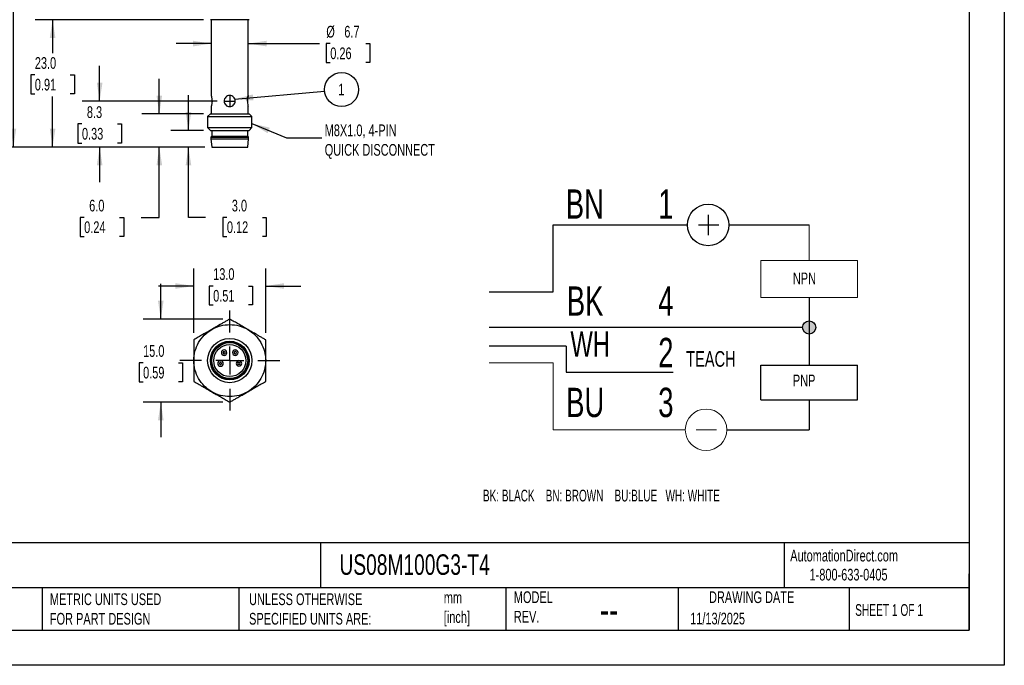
# Model space of a CAD drawing. Header units: millimetres. Extents: x 0 to 210, y 0 to 162.
# Tile 2 of 3: x 76 to 210, y 0 to 87. Entities that reach past the tile are written whole.
import ezdxf

# ---------------------------------------------------------------- set-up
doc = ezdxf.new("R2010")
doc.units = ezdxf.units.MM
doc.header["$LTSCALE"] = 0.75
doc.linetypes.add('CENTERX2', pattern=[20.32, 12.7, -2.54, 2.54, -2.54])
doc.layers.add('CENTER', color=40, linetype='CENTERX2')
doc.layers.add('DIMENSIONS', color=140, linetype='Continuous', lineweight=25)
doc.layers.add('TEXT', color=140, linetype='Continuous', lineweight=25)
doc.styles.add('SLDTEXTSTYLE0', font='TXT', dxfattribs={"width": 0.7})
doc.styles.add('SLDTEXTSTYLE1', font='TXT', dxfattribs={"width": 0.637778})
doc.styles.add('SLDTEXTSTYLE2', font='TXT', dxfattribs={"width": 0.65})
doc.dimstyles.new('SLDDIMSTYLE0', dxfattribs={"dimtxt": 1.618506, "dimasz": 2.4765, "dimexe": 0, "dimexo": 0.0625, "dimgap": 0.404626, "dimtad": 0, "dimtih": 1, "dimtoh": 1, "dimdec": 1, "dimlfac": 1.333333, "dimrnd": 1e-09, "dimzin": 12, "dimdsep": 46, "dimtxsty": 'SLDTEXTSTYLE0', "dimsah": 1, "dimcen": 0.09, "dimadec": 0, "dimazin": 3, "dimtfac": 1, "dimtdec": 1, "dimtmove": 0, "dimatfit": 0, "dimfxl": 0, "dimfrac": 2, "dimtolj": 1, "dimtzin": 12, "dimarcsym": 0})
doc.dimstyles.new('SLDDIMSTYLE1', dxfattribs={"dimtxt": 1.618506, "dimasz": 2.4765, "dimexe": 0, "dimexo": 0.0625, "dimgap": 0.404626, "dimtad": 0, "dimtih": 1, "dimtoh": 1, "dimdec": 1, "dimlfac": 1.333333, "dimrnd": 1e-09, "dimzin": 4, "dimdsep": 46, "dimtxsty": 'SLDTEXTSTYLE0', "dimsah": 1, "dimcen": 0.09, "dimadec": 0, "dimazin": 1, "dimtfac": 1, "dimtdec": 1, "dimtmove": 0, "dimatfit": 0, "dimfxl": 0, "dimfrac": 2, "dimtolj": 1, "dimtzin": 12, "dimarcsym": 0})
doc.dimstyles.new('SLDDIMSTYLE2', dxfattribs={"dimtxt": 1.618506, "dimasz": 2.4765, "dimexe": 0, "dimexo": 0.0625, "dimgap": 0.404626, "dimtad": 0, "dimtih": 1, "dimtoh": 1, "dimdec": 1, "dimlfac": 1.333333, "dimrnd": 1e-09, "dimzin": 4, "dimdsep": 46, "dimtxsty": 'SLDTEXTSTYLE0', "dimsah": 1, "dimcen": 0.09, "dimadec": 0, "dimazin": 1, "dimtfac": 1, "dimtdec": 1, "dimtofl": 0, "dimtmove": 0, "dimatfit": 3, "dimfxl": 0, "dimfrac": 2, "dimtolj": 1, "dimtzin": 12, "dimarcsym": 0})
doc.dimstyles.new('SLDDIMSTYLE3', dxfattribs={"dimtxt": 0.18, "dimasz": 2.4765, "dimexe": 0, "dimexo": 0.0625, "dimgap": 0, "dimtad": 0, "dimtih": 1, "dimtoh": 1, "dimdec": 0, "dimrnd": 1e-09, "dimzin": 0, "dimdsep": 46, "dimtxsty": 'Standard', "dimsah": 1, "dimcen": 0.09, "dimadec": 0, "dimazin": 0, "dimtfac": 2.4765, "dimtdec": 0, "dimtofl": 0, "dimtmove": 0, "dimatfit": 3, "dimfxl": 0, "dimfrac": 2, "dimtolj": 1, "dimtzin": 0, "dimarcsym": 0})

# ---------------------------------------------------------------- blocks, each defined once
blk = doc.blocks.new('SW_NOTE_0')
at = {"color": 0, "linetype": 'Continuous', "lineweight": 18, "insert": (0, 2.05), "char_height": 1.587, "attachment_point": 1, "style": 'SLDTEXTSTYLE0'}
blk.add_mtext('TEACH', dxfattribs=at)
blk = doc.blocks.new('SW_NOTE_0_1')
at = {"color": 0, "linetype": 'Continuous', "lineweight": 18, "insert": (0, 3.33), "char_height": 2.58, "attachment_point": 1, "style": 'SLDTEXTSTYLE0'}
blk.add_mtext('WH', dxfattribs=at)
blk = doc.blocks.new('SW_NOTE_0_2')
at = {"color": 0, "linetype": 'Continuous', "lineweight": 18, "insert": (0, 1.53), "char_height": 1.191, "attachment_point": 1, "style": 'SLDTEXTSTYLE0'}
blk.add_mtext('NPN', dxfattribs=at)
blk = doc.blocks.new('SW_NOTE_0_3')
at = {"color": 0, "linetype": 'Continuous', "lineweight": 18, "insert": (0, 1.53), "char_height": 1.191, "attachment_point": 1, "style": 'SLDTEXTSTYLE0'}
blk.add_mtext('PNP', dxfattribs=at)
blk = doc.blocks.new('SW_NOTE_0_4')
at = {"color": 0, "linetype": 'Continuous', "lineweight": 18, "insert": (0, 3.84), "char_height": 2.977, "attachment_point": 1, "style": 'SLDTEXTSTYLE0'}
blk.add_mtext('BN', dxfattribs=at)
blk = doc.blocks.new('SW_NOTE_0_5')
at = {"color": 0, "linetype": 'Continuous', "lineweight": 18, "insert": (0, 3.84), "char_height": 2.977, "attachment_point": 1, "style": 'SLDTEXTSTYLE0'}
blk.add_mtext('BK', dxfattribs=at)
blk = doc.blocks.new('SW_NOTE_0_6')
at = {"color": 0, "linetype": 'Continuous', "lineweight": 18, "insert": (0, 3.84), "char_height": 2.977, "attachment_point": 1, "style": 'SLDTEXTSTYLE0'}
blk.add_mtext('BU', dxfattribs=at)
blk = doc.blocks.new('SW_NOTE_0_7')
at = {"color": 0, "linetype": 'Continuous', "lineweight": 18, "insert": (0, 3.84), "char_height": 2.98, "attachment_point": 1, "style": 'SLDTEXTSTYLE0'}
blk.add_mtext('1', dxfattribs=at)
blk = doc.blocks.new('SW_NOTE_0_8')
at = {"color": 0, "linetype": 'Continuous', "lineweight": 18, "insert": (0, 3.84), "char_height": 2.98, "attachment_point": 1, "style": 'SLDTEXTSTYLE0'}
blk.add_mtext('4', dxfattribs=at)
blk = doc.blocks.new('SW_NOTE_0_9')
at = {"color": 0, "linetype": 'Continuous', "lineweight": 18, "insert": (0, 3.84), "char_height": 2.98, "attachment_point": 1, "style": 'SLDTEXTSTYLE0'}
blk.add_mtext('3', dxfattribs=at)
blk = doc.blocks.new('SW_NOTE_0_10')
at = {"layer": 'DIMENSIONS', "color": 0, "insert": (0, 1.53), "char_height": 1.1906, "attachment_point": 1, "style": 'SLDTEXTSTYLE1'}
blk.add_mtext('BK: BLACK    BN: BROWN    BU:BLUE   WH: WHITE', dxfattribs=at)
blk = doc.blocks.new('SW_NOTE_0_11')
at = {"color": 0, "linetype": 'Continuous', "lineweight": 18, "insert": (0, 3.84), "char_height": 2.98, "attachment_point": 1, "style": 'SLDTEXTSTYLE0'}
blk.add_mtext('2', dxfattribs=at)
blk = doc.blocks.new('Block14')
h = blk.add_hatch(color=256)
edge = h.paths.add_edge_path(flags=0)
edge.add_arc((132.4, 40.27), 0.669, 0, 360)
for p, q in [((122.13, 51.71), (122.13, 49.65)), ((106.38, 43.89), (106.38, 50.68)), ((106.38, 50.68), (120.02, 50.68)), ((121.15, 50.68), (123.21, 50.68)), ((124.24, 50.68), (132.4, 50.68)), ((99.87, 43.89), (106.38, 43.89)), ((132.4, 43.31), (132.4, 36.42)), ((131.73, 40.27), (99.87, 40.27)), ((107.69, 38.36), (99.87, 38.36)), ((107.69, 38.36), (107.69, 35.73)), ((127.48, 32.9), (127.48, 36.42)), ((127.48, 36.42), (137.31, 36.42)), ((137.31, 32.9), (137.31, 36.42)), ((107.69, 35.73), (118.57, 35.73)), ((127.48, 32.9), (137.31, 32.9)), ((132.4, 32.9), (132.4, 29.87)), ((124.02, 29.87), (132.4, 29.87))]:
    blk.add_line(p, q)
at = {"color": 7, "linetype": 'Continuous', "lineweight": 18}
for p, q in [((132.4, 50.68), (132.4, 47.07)), ((127.48, 43.31), (127.48, 47.07)), ((127.48, 47.07), (137.31, 47.07)), ((137.31, 43.31), (137.31, 47.07)), ((127.48, 43.31), (137.31, 43.31)), ((99.87, 36.66), (106.38, 36.66)), ((106.38, 36.66), (106.38, 29.87)), ((106.38, 29.87), (119.8, 29.87)), ((120.92, 29.87), (122.99, 29.87))]:
    blk.add_line(p, q, dxfattribs=at)
for centre, radius in [((122.13, 50.68), 2.11), ((132.4, 40.27), 0.669)]:
    blk.add_circle(centre, radius)
blk.add_circle((121.91, 29.87), 2.11, dxfattribs=at)
for name, p in [('SW_NOTE_0_4', (107.65, 50.46)), ('SW_NOTE_0_7', (117.05, 50.46)), ('SW_NOTE_0_2', (130.74, 44.32)), ('SW_NOTE_0_5', (107.76, 40.6)), ('SW_NOTE_0_8', (117.05, 40.6)), ('SW_NOTE_0_1', (108.12, 36.55)), ('SW_NOTE_0_11', (117.05, 35.37)), ('SW_NOTE_0', (119.89, 35.81)), ('SW_NOTE_0_3', (130.74, 33.95)), ('SW_NOTE_0_6', (107.69, 30.3)), ('SW_NOTE_0_9', (117.05, 30.3))]:
    blk.add_blockref(name, p, dxfattribs=at)
at = {"layer": 'DIMENSIONS', "color": 140}
blk.add_blockref('SW_NOTE_0_10', (99.23, 22.25), dxfattribs=at)
blk = doc.blocks.new('_D')
at = {"layer": 'DIMENSIONS'}
for p, q in [((86.89, 76.44), (86.89, 81.21)), ((102.82, 76.44), (84.51, 76.44)), ((84.49, 73.34), (83.94, 73.34)), ((83.94, 73.34), (83.94, 70.76)), ((89.3, 73.34), (89.84, 73.34)), ((89.84, 73.34), (89.84, 70.76)), ((83.94, 70.76), (84.49, 70.76)), ((89.84, 70.76), (89.3, 70.76)), ((101.14, 70.22), (84.51, 70.22)), ((86.89, 70.22), (86.89, 65.46))]:
    blk.add_line(p, q, dxfattribs=at)
for points in [[(86.89, 76.44), (87.27, 78.92), (86.51, 78.92)], [(86.89, 70.22), (86.51, 67.74), (87.27, 67.74)]]:
    blk.add_solid(points, dxfattribs=at)
at = {"layer": 'DIMENSIONS', "char_height": 1.587, "attachment_point": 1, "style": 'SLDTEXTSTYLE0'}
for s, insert in [('8.3', (85.16, 75.74)), ('0.33', (84.49, 72.81))]:
    blk.add_mtext(s, dxfattribs=dict(at, insert=insert))
blk = doc.blocks.new('_D_1')
at = {"layer": 'DIMENSIONS'}
for p, q in [((98.93, 72.47), (98.93, 77.23)), ((100.95, 72.47), (96.55, 72.47)), ((101.14, 70.22), (96.55, 70.22)), ((98.93, 60.67), (98.93, 70.22)), ((101.22, 60.67), (98.93, 60.67)), ((104.14, 60.67), (103.6, 60.67)), ((103.6, 60.67), (103.6, 58.1)), ((108.95, 60.67), (109.49, 60.67)), ((109.49, 60.67), (109.49, 58.1)), ((103.6, 58.1), (104.14, 58.1)), ((109.49, 58.1), (108.95, 58.1))]:
    blk.add_line(p, q, dxfattribs=at)
for points in [[(98.93, 72.47), (99.31, 74.95), (98.55, 74.95)], [(98.93, 70.22), (98.55, 67.74), (99.31, 67.74)]]:
    blk.add_solid(points, dxfattribs=at)
at = {"layer": 'DIMENSIONS', "char_height": 1.587, "attachment_point": 1, "style": 'SLDTEXTSTYLE0'}
for s, insert in [('3.0', (104.81, 63.08)), ('0.12', (104.14, 60.15))]:
    blk.add_mtext(s, dxfattribs=dict(at, insert=insert))
blk = doc.blocks.new('_D_2')
at = {"layer": 'DIMENSIONS'}
for p, q in [((94.98, 74.72), (94.98, 79.48)), ((100.95, 74.72), (92.6, 74.72)), ((101.14, 70.22), (92.6, 70.22)), ((94.98, 60.67), (94.98, 70.22)), ((84.79, 60.67), (84.25, 60.67)), ((84.25, 60.67), (84.25, 58.1)), ((89.6, 60.67), (90.15, 60.67)), ((90.15, 60.67), (90.15, 58.1)), ((92.52, 60.67), (94.98, 60.67)), ((84.25, 58.1), (84.79, 58.1)), ((90.15, 58.1), (89.6, 58.1))]:
    blk.add_line(p, q, dxfattribs=at)
for points in [[(94.98, 74.72), (95.36, 77.2), (94.6, 77.2)], [(94.98, 70.22), (94.6, 67.74), (95.36, 67.74)]]:
    blk.add_solid(points, dxfattribs=at)
at = {"layer": 'DIMENSIONS', "char_height": 1.587, "attachment_point": 1, "style": 'SLDTEXTSTYLE0'}
for s, insert in [('6.0', (85.47, 63.08)), ('0.24', (84.79, 60.15))]:
    blk.add_mtext(s, dxfattribs=dict(at, insert=insert))
blk = doc.blocks.new('_D_3')
at = {"layer": 'DIMENSIONS'}
for p, q in [((100.95, 87.47), (78.13, 87.47)), ((80.51, 87.47), (80.51, 82.93)), ((78.1, 79.99), (77.56, 79.99)), ((77.56, 79.99), (77.56, 77.42)), ((82.91, 79.99), (83.46, 79.99)), ((83.46, 79.99), (83.46, 77.42)), ((77.56, 77.42), (78.1, 77.42)), ((80.51, 70.22), (80.51, 77.06)), ((83.46, 77.42), (82.91, 77.42)), ((101.14, 70.22), (78.13, 70.22))]:
    blk.add_line(p, q, dxfattribs=at)
for points in [[(80.51, 87.47), (80.13, 84.99), (80.89, 84.99)], [(80.51, 70.22), (80.89, 72.7), (80.13, 72.7)]]:
    blk.add_solid(points, dxfattribs=at)
at = {"layer": 'DIMENSIONS', "char_height": 1.587, "attachment_point": 1, "style": 'SLDTEXTSTYLE0'}
for s, insert in [('23.0', (78.1, 82.4)), ('0.91', (78.1, 79.47))]:
    blk.add_mtext(s, dxfattribs=dict(at, insert=insert))
blk = doc.blocks.new('_D_4')
at = {"layer": 'DIMENSIONS'}
for p, q in [((100.95, 122.72), (72.82, 122.72)), ((75.2, 122.72), (75.2, 96.77)), ((72.79, 93.83), (72.25, 93.83)), ((72.25, 93.83), (72.25, 91.26)), ((77.6, 93.83), (78.15, 93.83)), ((78.15, 93.83), (78.15, 91.26)), ((72.25, 91.26), (72.79, 91.26)), ((75.2, 70.22), (75.2, 90.9)), ((78.15, 91.26), (77.6, 91.26)), ((101.14, 70.22), (72.82, 70.22))]:
    blk.add_line(p, q, dxfattribs=at)
for points in [[(75.2, 122.72), (74.82, 120.24), (75.58, 120.24)], [(75.2, 70.22), (75.58, 72.7), (74.82, 72.7)]]:
    blk.add_solid(points, dxfattribs=at)
at = {"layer": 'DIMENSIONS', "char_height": 1.587, "attachment_point": 1, "style": 'SLDTEXTSTYLE0'}
for s, insert in [('70.0', (72.79, 96.24)), ('2.76', (72.79, 93.31))]:
    blk.add_mtext(s, dxfattribs=dict(at, insert=insert))
blk = doc.blocks.new('_D_6')
at = {"layer": 'DIMENSIONS'}
for p, q in [((102.01, 84.23), (97.25, 84.23)), ((107.04, 84.23), (116.72, 84.23)), ((118.16, 84.23), (117.62, 84.23)), ((117.62, 84.23), (117.62, 81.66)), ((122.97, 84.23), (123.52, 84.23)), ((123.52, 84.23), (123.52, 81.66)), ((117.62, 81.66), (118.16, 81.66)), ((123.52, 81.66), (122.97, 81.66))]:
    blk.add_line(p, q, dxfattribs=at)
for points in [[(102.01, 84.23), (99.54, 84.62), (99.54, 83.85)], [(107.04, 84.23), (109.52, 83.85), (109.52, 84.62)]]:
    blk.add_solid(points, dxfattribs=at)
at = {"layer": 'DIMENSIONS', "char_height": 1.587, "attachment_point": 1, "style": 'SLDTEXTSTYLE0'}
for s, insert in [('%%c', (117.62, 86.64)), ('6.7', (120.06, 86.64)), ('0.26', (118.16, 83.71))]:
    blk.add_mtext(s, dxfattribs=dict(at, insert=insert))
blk = doc.blocks.new('SW_NOTE_0_12')
at = {"layer": 'DIMENSIONS', "color": 0}
blk.add_circle((2.3, 0.2), 2.31, dxfattribs=at)
at = {"layer": 'DIMENSIONS', "color": 0, "insert": (2.27, 1.01), "char_height": 1.59, "attachment_point": 2, "style": 'SLDTEXTSTYLE0'}
blk.add_mtext('1', dxfattribs=at)
blk = doc.blocks.new('_D_7')
at = {"layer": 'DIMENSIONS'}
for p, q in [((95.18, 46.91), (95.18, 51.68)), ((103.57, 46.91), (92.8, 46.91)), ((92.78, 40.97), (92.24, 40.97)), ((92.24, 40.97), (92.24, 38.4)), ((97.59, 40.97), (98.13, 40.97)), ((98.13, 40.97), (98.13, 38.4)), ((92.24, 38.4), (92.78, 38.4)), ((98.13, 38.4), (97.59, 38.4)), ((103.57, 35.66), (92.8, 35.66)), ((95.18, 35.66), (95.18, 30.89))]:
    blk.add_line(p, q, dxfattribs=at)
for points in [[(95.18, 46.91), (95.56, 49.39), (94.8, 49.39)], [(95.18, 35.66), (94.8, 33.18), (95.56, 33.18)]]:
    blk.add_solid(points, dxfattribs=at)
at = {"layer": 'DIMENSIONS', "char_height": 1.587, "attachment_point": 1, "style": 'SLDTEXTSTYLE0'}
for s, insert in [('15.0', (92.78, 43.38)), ('0.59', (92.78, 40.45))]:
    blk.add_mtext(s, dxfattribs=dict(at, insert=insert))
blk = doc.blocks.new('_D_8')
at = {"layer": 'DIMENSIONS'}
for p, q in [((99.65, 45.05), (99.65, 53.77)), ((109.4, 45.05), (109.4, 53.77)), ((99.65, 51.39), (94.89, 51.39)), ((102.28, 51.39), (101.74, 51.39)), ((101.74, 51.39), (101.74, 48.82)), ((107.09, 51.39), (107.63, 51.39)), ((107.63, 51.39), (107.63, 48.82)), ((109.4, 51.39), (114.16, 51.39)), ((101.74, 48.82), (102.28, 48.82)), ((107.63, 48.82), (107.09, 48.82))]:
    blk.add_line(p, q, dxfattribs=at)
for points in [[(99.65, 51.39), (97.17, 51.77), (97.17, 51.01)], [(109.4, 51.39), (111.88, 51.01), (111.88, 51.77)]]:
    blk.add_solid(points, dxfattribs=at)
at = {"layer": 'DIMENSIONS', "char_height": 1.587, "attachment_point": 1, "style": 'SLDTEXTSTYLE0'}
for s, insert in [('13.0', (102.28, 53.8)), ('0.51', (102.28, 50.86))]:
    blk.add_mtext(s, dxfattribs=dict(at, insert=insert))
blk = doc.blocks.new('SW_CENTERMARKSYMBOL_0')
at = {"layer": 'CENTER', "color": 0}
for p, q in [((0, 3.81), (0, 6.78)), ((0, 0), (0, 1.905)), ((-3.81, 0), (-6.78, 0)), ((0, 0), (-1.905, 0)), ((0, 0), (0, -1.905)), ((0, 0), (1.905, 0)), ((3.81, 0), (6.78, 0)), ((0, -3.81), (0, -6.78))]:
    blk.add_line(p, q, dxfattribs=at)

msp = doc.modelspace()

# ---------------------------------------------------------------- linework, layer by layer
at = {"color": 7, "linetype": 'Continuous'}
for p, q in [((209.552, 161.927), (209.552, 0.002)), ((209.552, 0.002), (0.002, 0.002))]:
    msp.add_line(p, q, dxfattribs=at)
for p, q in [((107.151, 87.47), (101.901, 87.47)), ((102.014, 87.47), (102.014, 77.185)), ((107.039, 77.185), (107.039, 87.47)), ((102.014, 75.695), (102.014, 74.72)), ((107.039, 74.72), (107.039, 75.695)), ((101.901, 74.72), (101.526, 74.345)), ((101.526, 74.345), (101.526, 72.845)), ((101.526, 74.345), (107.526, 74.345)), ((101.901, 74.72), (107.151, 74.72)), ((107.526, 74.345), (107.151, 74.72)), ((107.526, 72.845), (107.526, 74.345)), ((101.526, 72.845), (101.901, 72.47)), ((101.526, 72.845), (107.526, 72.845)), ((101.901, 72.47), (107.151, 72.47)), ((102.089, 72.47), (102.089, 71.682)), ((106.964, 71.682), (106.964, 72.47)), ((107.151, 72.47), (107.526, 72.845)), ((102.089, 71.682), (101.976, 71.57)), ((101.976, 71.57), (101.976, 71.345)), ((101.976, 71.57), (107.076, 71.57)), ((101.976, 71.345), (102.089, 70.22)), ((101.976, 71.345), (107.076, 71.345)), ((102.089, 71.682), (106.964, 71.682)), ((107.076, 71.57), (106.964, 71.682)), ((106.964, 70.22), (107.076, 71.345)), ((107.076, 71.345), (107.076, 71.57)), ((102.089, 70.22), (106.964, 70.22))]:
    msp.add_line(p, q)
for radius in [3, 2.625, 2.55, 2.437, 2.175]:
    msp.add_circle((104.526, 41.284), radius)
for points, knots in [([(102.017, 77.185), (102.016, 77.187), (102.014, 77.194), (102.037, 77.116), (102.075, 76.964), (102.111, 76.756), (102.131, 76.515), (102.125, 76.261), (102.095, 76.026), (102.055, 75.842), (102.021, 75.719), (102.016, 75.703), (102.014, 75.695)], [0, 0, 0, 0, 0.0470831, 0.1557443, 0.2637423, 0.3674641, 0.469759, 0.5758083, 0.684917, 0.7916974, 0.8957977, 1, 1, 1, 1]), ([(105.276, 76.445), (105.276, 76.346), (105.256, 76.247), (105.181, 76.067), (105.126, 75.984), (104.988, 75.846), (104.905, 75.79), (104.724, 75.715), (104.626, 75.695), (104.427, 75.695), (104.328, 75.715), (104.147, 75.79), (104.065, 75.846), (103.927, 75.983), (103.871, 76.066), (103.796, 76.247), (103.776, 76.346), (103.776, 76.543), (103.795, 76.641), (103.871, 76.824), (103.926, 76.906), (104.065, 77.044), (104.148, 77.1), (104.328, 77.175), (104.428, 77.195), (104.624, 77.195), (104.723, 77.175), (104.904, 77.1), (104.987, 77.045), (105.125, 76.906), (105.181, 76.824), (105.256, 76.642), (105.276, 76.543), (105.276, 76.445)], [0, 0, 0, 0, 0.0625, 0.0625, 0.125, 0.125, 0.1875, 0.1875, 0.25, 0.25, 0.3125, 0.3125, 0.375, 0.375, 0.4375, 0.4375, 0.5, 0.5, 0.5625, 0.5625, 0.625, 0.625, 0.6875, 0.6875, 0.75, 0.75, 0.8125, 0.8125, 0.875, 0.875, 0.9375, 0.9375, 1, 1, 1, 1]), ([(106.924, 76.445), (106.924, 76.593), (106.939, 76.741), (106.981, 76.983), (107.006, 77.081), (107.038, 77.194), (107.043, 77.209), (107.026, 77.151), (107.004, 77.079), (106.96, 76.871), (106.937, 76.737), (106.92, 76.447), (106.925, 76.292), (106.957, 76.022), (106.983, 75.903), (107.024, 75.74), (107.039, 75.695), (107.039, 75.695)], [0, 0, 0, 0, 0.125, 0.125, 0.25, 0.25, 0.375, 0.375, 0.5, 0.5, 0.625, 0.625, 0.75, 0.75, 0.875, 0.875, 1, 1, 1, 1]), ([(106.924, 76.445), (106.924, 76.459), (106.925, 76.559), (106.938, 76.742), (106.976, 76.958), (107.013, 77.109), (107.037, 77.19), (107.036, 77.186), (107.036, 77.185)], [0, 0, 0, 0, 0.03660935, 0.25268609, 0.46990795, 0.6796337, 0.88459299, 1, 1, 1, 1]), ([(104.526, 46.913), (104.388, 46.834), (104.117, 46.677), (103.711, 46.443), (103.341, 46.229), (103.003, 46.034), (102.697, 45.858), (102.393, 45.682), (102.19, 45.565), (102.089, 45.506)], [0, 0, 0, 0, 0.1702164, 0.3363299, 0.4999773, 0.6260544, 0.7511672, 0.8757029, 1, 1, 1, 1]), ([(104.526, 46.913), (104.388, 46.834), (104.117, 46.677), (103.711, 46.443), (103.375, 46.249), (103.105, 46.093), (102.969, 46.014), (102.901, 45.975)], [0, 0, 0, 0, 0.2548873, 0.5036309, 0.7486818, 0.8747885, 1, 1, 1, 1]), ([(106.964, 45.506), (106.862, 45.565), (106.659, 45.682), (106.354, 45.857), (106.049, 46.034), (105.645, 46.268), (105.135, 46.561), (104.731, 46.795), (104.526, 46.913)], [0, 0, 0, 0, 0.1247197, 0.2487886, 0.373485, 0.5000283, 0.7462982, 1, 1, 1, 1]), ([(99.651, 41.284), (99.651, 41.71), (99.707, 42.135), (99.927, 42.957), (100.091, 43.353), (100.517, 44.09), (100.778, 44.431), (101.38, 45.032), (101.72, 45.293), (102.089, 45.506)], [0, 0, 0, 0, 0.25, 0.25, 0.5, 0.5, 0.75, 0.75, 1, 1, 1, 1]), ([(102.089, 45.506), (101.987, 45.447), (101.784, 45.33), (101.48, 45.154), (101.174, 44.978), (100.769, 44.745), (100.261, 44.451), (99.856, 44.217), (99.651, 44.099)], [0, 0, 0, 0, 0.12471967, 0.24878864, 0.37348499, 0.50002832, 0.74629822, 1, 1, 1, 1]), ([(102.089, 45.506), (102.457, 45.719), (102.853, 45.883), (103.675, 46.103), (104.101, 46.159), (104.951, 46.159), (105.377, 46.103), (106.199, 45.883), (106.595, 45.719), (106.964, 45.506)], [0, 0, 0, 0, 0.25, 0.25, 0.5, 0.5, 0.75, 0.75, 1, 1, 1, 1]), ([(106.964, 45.506), (107.332, 45.293), (107.672, 45.032), (108.274, 44.431), (108.535, 44.09), (108.961, 43.353), (109.125, 42.957), (109.345, 42.135), (109.401, 41.71), (109.401, 41.284)], [0, 0, 0, 0, 0.25, 0.25, 0.5, 0.5, 0.75, 0.75, 1, 1, 1, 1]), ([(109.401, 44.099), (109.263, 44.178), (108.991, 44.335), (108.586, 44.569), (108.216, 44.783), (107.878, 44.978), (107.572, 45.155), (107.268, 45.33), (107.065, 45.448), (106.964, 45.506)], [0, 0, 0, 0, 0.1702164, 0.3363299, 0.4999774, 0.6260544, 0.7511672, 0.8757029, 1, 1, 1, 1]), ([(99.651, 44.099), (99.651, 43.94), (99.651, 43.626), (99.651, 43.158), (99.651, 42.73), (99.651, 42.341), (99.651, 41.987), (99.651, 41.635), (99.651, 41.401), (99.651, 41.284)], [0, 0, 0, 0, 0.1702164, 0.3363299, 0.4999773, 0.6260544, 0.7511672, 0.8757029, 1, 1, 1, 1]), ([(109.401, 41.284), (109.401, 41.402), (109.401, 41.636), (109.401, 41.987), (109.401, 42.34), (109.401, 42.807), (109.401, 43.395), (109.401, 43.862), (109.401, 44.099)], [0, 0, 0, 0, 0.1247197, 0.2487886, 0.373485, 0.5000283, 0.7462982, 1, 1, 1, 1]), ([(103.765, 42.729), (103.863, 42.729), (103.961, 42.688), (104.1, 42.549), (104.14, 42.452), (104.14, 42.256), (104.1, 42.158), (103.961, 42.019), (103.863, 41.979), (103.667, 41.979), (103.569, 42.019), (103.431, 42.158), (103.39, 42.256), (103.39, 42.452), (103.431, 42.549), (103.569, 42.688), (103.667, 42.729), (103.765, 42.729)], [0, 0, 0, 0, 0.125, 0.125, 0.25, 0.25, 0.375, 0.375, 0.5, 0.5, 0.625, 0.625, 0.75, 0.75, 0.875, 0.875, 1, 1, 1, 1]), ([(105.278, 42.735), (105.376, 42.735), (105.474, 42.695), (105.613, 42.556), (105.653, 42.458), (105.653, 42.262), (105.613, 42.164), (105.474, 42.025), (105.376, 41.985), (105.18, 41.985), (105.082, 42.025), (104.943, 42.164), (104.903, 42.262), (104.903, 42.458), (104.943, 42.556), (105.082, 42.695), (105.18, 42.735), (105.278, 42.735)], [0, 0, 0, 0, 0.125, 0.125, 0.25, 0.25, 0.375, 0.375, 0.5, 0.5, 0.625, 0.625, 0.75, 0.75, 0.875, 0.875, 1, 1, 1, 1]), ([(103.765, 42.504), (103.804, 42.504), (103.843, 42.488), (103.899, 42.432), (103.915, 42.393), (103.915, 42.314), (103.899, 42.275), (103.843, 42.22), (103.804, 42.204), (103.726, 42.204), (103.687, 42.22), (103.631, 42.275), (103.615, 42.314), (103.615, 42.393), (103.631, 42.432), (103.687, 42.488), (103.726, 42.504), (103.765, 42.504)], [0, 0, 0, 0, 0.125, 0.125, 0.25, 0.25, 0.375, 0.375, 0.5, 0.5, 0.625, 0.625, 0.75, 0.75, 0.875, 0.875, 1, 1, 1, 1]), ([(105.278, 42.51), (105.317, 42.51), (105.356, 42.494), (105.412, 42.438), (105.428, 42.399), (105.428, 42.321), (105.412, 42.282), (105.356, 42.226), (105.317, 42.21), (105.239, 42.21), (105.2, 42.226), (105.144, 42.282), (105.128, 42.321), (105.128, 42.399), (105.144, 42.438), (105.2, 42.494), (105.239, 42.51), (105.278, 42.51)], [0, 0, 0, 0, 0.125, 0.125, 0.25, 0.25, 0.375, 0.375, 0.5, 0.5, 0.625, 0.625, 0.75, 0.75, 0.875, 0.875, 1, 1, 1, 1]), ([(102.089, 37.062), (101.72, 37.275), (101.38, 37.536), (100.778, 38.138), (100.517, 38.478), (100.091, 39.215), (99.927, 39.612), (99.707, 40.433), (99.651, 40.859), (99.651, 41.284)], [0, 0, 0, 0, 0.25, 0.25, 0.5, 0.5, 0.75, 0.75, 1, 1, 1, 1]), ([(99.651, 41.284), (99.651, 41.167), (99.651, 40.933), (99.651, 40.581), (99.651, 40.228), (99.651, 39.761), (99.651, 39.173), (99.651, 38.707), (99.651, 38.47)], [0, 0, 0, 0, 0.1247197, 0.2487886, 0.373485, 0.5000283, 0.7462982, 1, 1, 1, 1]), ([(103.274, 41.266), (103.372, 41.266), (103.47, 41.226), (103.608, 41.087), (103.649, 40.989), (103.649, 40.793), (103.608, 40.695), (103.47, 40.557), (103.372, 40.516), (103.176, 40.516), (103.078, 40.557), (102.939, 40.695), (102.899, 40.793), (102.899, 40.989), (102.939, 41.087), (103.078, 41.226), (103.176, 41.266), (103.274, 41.266)], [0, 0, 0, 0, 0.125, 0.125, 0.25, 0.25, 0.375, 0.375, 0.5, 0.5, 0.625, 0.625, 0.75, 0.75, 0.875, 0.875, 1, 1, 1, 1]), ([(103.274, 41.041), (103.313, 41.041), (103.352, 41.025), (103.408, 40.969), (103.424, 40.93), (103.424, 40.852), (103.408, 40.813), (103.352, 40.757), (103.313, 40.741), (103.235, 40.741), (103.195, 40.757), (103.14, 40.813), (103.124, 40.852), (103.124, 40.93), (103.14, 40.969), (103.195, 41.025), (103.235, 41.041), (103.274, 41.041)], [0, 0, 0, 0, 0.125, 0.125, 0.25, 0.25, 0.375, 0.375, 0.5, 0.5, 0.625, 0.625, 0.75, 0.75, 0.875, 0.875, 1, 1, 1, 1]), ([(105.781, 41.277), (105.88, 41.277), (105.977, 41.236), (106.116, 41.097), (106.156, 41), (106.156, 40.803), (106.116, 40.706), (105.977, 40.567), (105.88, 40.527), (105.683, 40.527), (105.586, 40.567), (105.447, 40.706), (105.406, 40.803), (105.406, 41), (105.447, 41.097), (105.586, 41.236), (105.683, 41.277), (105.781, 41.277)], [0, 0, 0, 0, 0.125, 0.125, 0.25, 0.25, 0.375, 0.375, 0.5, 0.5, 0.625, 0.625, 0.75, 0.75, 0.875, 0.875, 1, 1, 1, 1]), ([(105.781, 41.052), (105.821, 41.052), (105.86, 41.035), (105.915, 40.98), (105.931, 40.941), (105.931, 40.862), (105.915, 40.823), (105.86, 40.768), (105.821, 40.752), (105.742, 40.752), (105.703, 40.768), (105.648, 40.823), (105.631, 40.862), (105.631, 40.941), (105.648, 40.98), (105.703, 41.035), (105.742, 41.052), (105.781, 41.052)], [0, 0, 0, 0, 0.125, 0.125, 0.25, 0.25, 0.375, 0.375, 0.5, 0.5, 0.625, 0.625, 0.75, 0.75, 0.875, 0.875, 1, 1, 1, 1]), ([(109.401, 41.284), (109.401, 40.859), (109.345, 40.433), (109.125, 39.612), (108.961, 39.215), (108.535, 38.478), (108.274, 38.138), (107.672, 37.536), (107.332, 37.275), (106.964, 37.062)], [0, 0, 0, 0, 0.25, 0.25, 0.5, 0.5, 0.75, 0.75, 1, 1, 1, 1]), ([(109.401, 38.47), (109.401, 38.629), (109.401, 38.943), (109.401, 39.411), (109.401, 39.838), (109.401, 40.228), (109.401, 40.581), (109.401, 40.933), (109.401, 41.167), (109.401, 41.284)], [0, 0, 0, 0, 0.1702164, 0.3363299, 0.4999774, 0.6260544, 0.7511672, 0.8757029, 1, 1, 1, 1]), ([(99.651, 38.47), (99.789, 38.39), (100.061, 38.233), (100.466, 37.999), (100.836, 37.785), (101.174, 37.591), (101.48, 37.414), (101.784, 37.238), (101.987, 37.121), (102.089, 37.062)], [0, 0, 0, 0, 0.1702164, 0.3363299, 0.4999773, 0.6260544, 0.7511672, 0.8757029, 1, 1, 1, 1]), ([(99.651, 38.47), (99.789, 38.39), (100.061, 38.233), (100.466, 37.999), (100.836, 37.785), (101.174, 37.591), (101.48, 37.414), (101.784, 37.238), (101.987, 37.121), (102.089, 37.062)], [0, 0, 0, 0, 0.1702164, 0.3363299, 0.4999773, 0.6260544, 0.7511672, 0.8757029, 1, 1, 1, 1]), ([(106.964, 37.062), (107.065, 37.121), (107.268, 37.238), (107.572, 37.414), (107.878, 37.59), (108.283, 37.824), (108.791, 38.118), (109.196, 38.351), (109.401, 38.47)], [0, 0, 0, 0, 0.1247197, 0.2487886, 0.373485, 0.5000283, 0.7462982, 1, 1, 1, 1]), ([(106.964, 37.062), (106.595, 36.85), (106.199, 36.685), (105.377, 36.465), (104.951, 36.409), (104.101, 36.409), (103.675, 36.465), (102.853, 36.685), (102.457, 36.85), (102.089, 37.062)], [0, 0, 0, 0, 0.25, 0.25, 0.5, 0.5, 0.75, 0.75, 1, 1, 1, 1]), ([(102.089, 37.062), (102.19, 37.004), (102.393, 36.887), (102.698, 36.711), (103.003, 36.534), (103.408, 36.301), (103.917, 36.007), (104.321, 35.774), (104.526, 35.655)], [0, 0, 0, 0, 0.1247197, 0.2487886, 0.373485, 0.5000283, 0.7462982, 1, 1, 1, 1]), ([(102.089, 37.062), (102.19, 37.004), (102.393, 36.887), (102.698, 36.711), (103.003, 36.534), (103.408, 36.301), (103.917, 36.007), (104.321, 35.774), (104.526, 35.655)], [0, 0, 0, 0, 0.1247197, 0.2487886, 0.373485, 0.5000283, 0.7462982, 1, 1, 1, 1]), ([(104.526, 35.655), (104.664, 35.735), (104.936, 35.892), (105.341, 36.126), (105.711, 36.339), (106.049, 36.534), (106.355, 36.711), (106.659, 36.887), (106.862, 37.004), (106.964, 37.062)], [0, 0, 0, 0, 0.17021638, 0.33632989, 0.49997736, 0.62605441, 0.75116721, 0.87570293, 1, 1, 1, 1])]:
    msp.add_open_spline(points, degree=3, knots=knots)
at = {"layer": 'CENTER'}
for p, q in [((103.776, 76.445), (105.276, 76.445)), ((104.526, 77.195), (104.526, 75.695))]:
    msp.add_line(p, q, dxfattribs=at)
at = {"layer": 'TEXT'}
for p, q in [((204.787, 157.162), (204.787, 4.762)), ((204.787, 16.595), (4.762, 16.595)), ((116.819, 16.595), (116.819, 10.477)), ((179.682, 16.595), (179.682, 10.477)), ((204.787, 4.762), (204.787, 12.383)), ((204.787, 10.477), (4.762, 10.477)), ((79.113, 10.477), (79.113, 4.762)), ((105.748, 10.477), (105.748, 4.762)), ((141.976, 10.477), (141.976, 4.762)), ((165.349, 10.477), (165.349, 4.762)), ((188.512, 10.477), (188.512, 4.762)), ((4.762, 4.762), (204.787, 4.762))]:
    msp.add_line(p, q, dxfattribs=at)

# ---------------------------------------------------------------- block references
at = {"color": 7, "linetype": 'Continuous', "xscale": 1.333333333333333, "yscale": 1.333333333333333, "zscale": 1.333333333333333}
msp.add_blockref('Block14', (6.559, -7.916), dxfattribs=at)
at = {"layer": 'CENTER'}
msp.add_blockref('SW_CENTERMARKSYMBOL_0', (104.526, 41.284), dxfattribs=at)
at = {"layer": 'DIMENSIONS'}
msp.add_blockref('SW_NOTE_0_12', (117.391, 77.799), dxfattribs=at)

# ---------------------------------------------------------------- texts
at = {"color": 179, "linetype": 'Continuous', "lineweight": 18, "char_height": 1.5875, "attachment_point": 1, "style": 'SLDTEXTSTYLE0'}
for s, insert in [('AutomationDirect.com', (180.521, 15.657)), ('1-800-633-0405', (183.144, 13.078))]:
    msp.add_mtext(s, dxfattribs=dict(at, insert=insert))
at = {"layer": 'DIMENSIONS', "insert": (117.402, 73.276), "char_height": 1.5875, "attachment_point": 1, "style": 'SLDTEXTSTYLE0'}
msp.add_mtext('M8X1.0, 4-PIN^JQUICK DISCONNECT', dxfattribs=at)
at = {"layer": 'TEXT'}
for s, insert, char_height, attachment_point, style in [('US08M100G3-T4', (119.406, 15.034), 2.77813, 1, 'SLDTEXTSTYLE0'), ('METRIC UNITS USED ^JFOR PART DESIGN', (80.14, 9.747), 1.5875, 1, 'SLDTEXTSTYLE0'), ('UNLESS OTHERWISE ^JSPECIFIED UNITS ARE:', (107.152, 9.747), 1.5875, 1, 'SLDTEXTSTYLE0'), ('mm^J[inch]', (133.548, 9.977), 1.5875, 1, 'SLDTEXTSTYLE0'), ('MODEL ^JREV.', (143.05, 10.023), 1.5875, 1, 'SLDTEXTSTYLE0'), ('DRAWING DATE', (175.294, 10.023), 1.5875, 2, 'SLDTEXTSTYLE0'), ('SHEET 1 OF 1', (189.331, 8.289), 1.5875, 1, 'SLDTEXTSTYLE2'), ('--', (154.723, 9.539), 3.9688, 1, 'SLDTEXTSTYLE0'), ('11/13/2025', (166.96, 7.129), 1.5875, 1, 'SLDTEXTSTYLE0')]:
    msp.add_mtext(s, dxfattribs=dict(at, insert=insert, char_height=char_height, attachment_point=attachment_point, style=style))

# ---------------------------------------------------------------- dimensions: what is measured, and where the dimension line sits
at = {"layer": 'DIMENSIONS'}
for base, p1, p2, angle, dimstyle, picture, middle in [((75.198, 122.72), (102.089, 70.22), (101.901, 122.72), 90, 'SLDDIMSTYLE2', '_D_4', (75.198, 93.835)), ((80.508, 87.47), (102.089, 70.22), (101.901, 87.47), 90, 'SLDDIMSTYLE2', '_D_3', (80.508, 79.991)), ((86.892, 70.22), (103.776, 76.445), (102.089, 70.22), 90, 'SLDDIMSTYLE0', '_D', (86.892, 73.335)), ((94.98, 74.72), (102.089, 70.22), (101.901, 74.72), 90, 'SLDDIMSTYLE1', '_D_2', (94.98, 60.674)), ((98.928, 70.22), (101.901, 72.47), (102.089, 70.22), 90, 'SLDDIMSTYLE1', '_D_1', (98.928, 60.674)), ((109.401, 51.39), (99.651, 44.099), (109.401, 44.099), 360, 'SLDDIMSTYLE1', '_D_8', (104.684, 51.39)), ((95.183, 35.655), (104.526, 46.913), (104.526, 35.655), 90, 'SLDDIMSTYLE1', '_D_7', (95.183, 40.973))]:
    dim = msp.add_linear_dim(base=base, p1=p1, p2=p2, angle=angle, dimstyle=dimstyle, dxfattribs=at)
    dim.commit()
    dim.dimension.update_dxf_attribs({"geometry": picture, "text_midpoint": middle, "dimtype": 160})
dim = msp.add_linear_dim(base=(107.039, 84.234), p1=(102.014, 87.47), p2=(107.039, 87.47), text='%%c<>', dimstyle='SLDDIMSTYLE0', dxfattribs=at)
dim.commit()
dim.dimension.update_dxf_attribs({"geometry": '_D_6', "text_midpoint": (120.569, 84.234), "dimtype": 160})

# ---------------------------------------------------------------- leaders
for points in [[(105.225, 76.716), (117.391, 77.799)], [(107.526, 73.401), (112.237, 71.48), (117, 71.48)]]:
    msp.add_leader(points, dimstyle='SLDDIMSTYLE3', dxfattribs=at)

doc.saveas('drawing.dxf')
